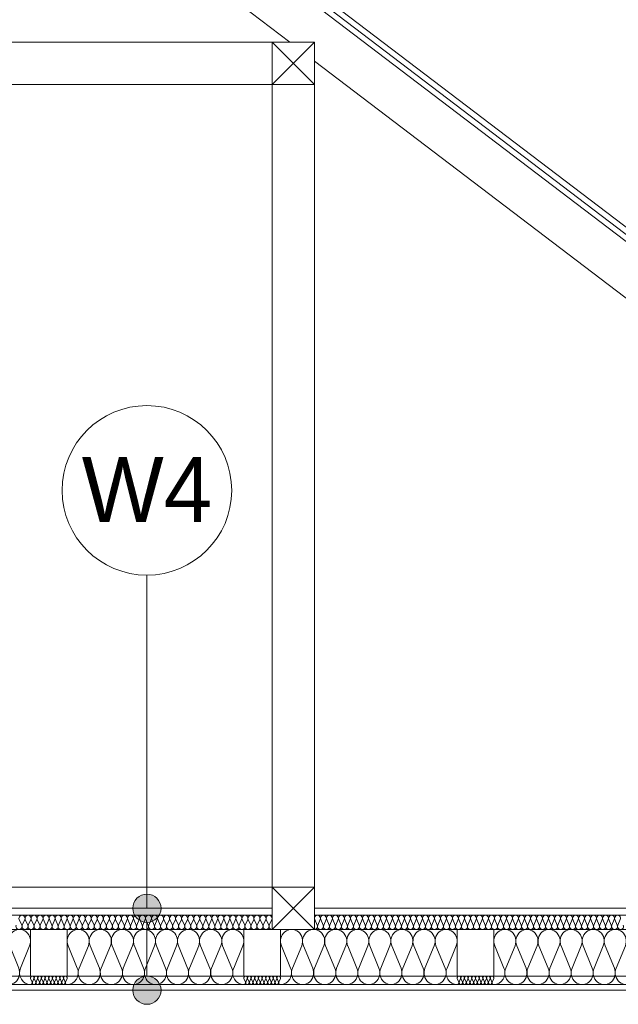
# Model space of a CAD drawing. Extents: x -396299 to -11759, y -15022 to 18278.
# Tile 153 of 204: x -95942 to -93823, y 10573 to 14058. Entities that reach past the tile are written whole.
import ezdxf

# ---------------------------------------------------------------- set-up
doc = ezdxf.new("R2010")
doc.units = 0
doc.header["$MEASUREMENT"] = 0
doc.layers.add('arch izolacje', color=7, linetype='Continuous')
doc.layers.add('Arch opisy', color=7, linetype='Continuous')
doc.layers.add('arch izolacje_Nr_Pióra__24', color=7, linetype='Continuous', lineweight=13, true_color=0x029e21)
doc.layers.add('Inwentaryzacja Konst._Nr_Pióra__25', color=7, linetype='Continuous', lineweight=15, true_color=0x40a5ff)
for name, color, linetype, lineweight in [('Arch opisy_Nr_Pióra__1', 7, 'Continuous', 25), ('Arch opisy_Nr_Pióra__21', 7, 'Continuous', 13), ('INWENT DACH_Nr_Pióra__5', 7, 'Continuous', 13), ('INWENT KONST. DREWNIANA_Nr_Pióra__5', 7, 'Continuous', 13), ('INWENT STROPY_Nr_Pióra__21', 7, 'Continuous', 13), ('Inwentaryzacja Konst._Nr_Pióra__5', 7, 'Continuous', 13)]:
    doc.layers.add(name, color=color, linetype=linetype, lineweight=lineweight)
doc.styles.add('GENERATED_STYLE_3', font='txt')

# ---------------------------------------------------------------- blocks, each defined once
blk = doc.blocks.new('Izolacja cieplna 14_215', base_point=(-94898.6, 10838.2))
at = {"layer": 'arch izolacje_Nr_Pióra__24', "linetype": 'Continuous'}
for p, q in [((-94897.7, 10873.3), (-94888.9, 10853.1)), ((-94887.1, 10853.1), (-94878.2, 10873.3)), ((-94876.5, 10873.3), (-94867.6, 10853.1)), ((-94865.8, 10853.1), (-94857, 10873.3)), ((-94855.2, 10873.3), (-94846.4, 10853.1)), ((-94844.6, 10853.1), (-94835.8, 10873.3)), ((-94834, 10873.3), (-94825.1, 10853.1)), ((-94823.4, 10853.1), (-94814.5, 10873.3)), ((-94812.7, 10873.3), (-94803.9, 10853.1)), ((-94802.1, 10853.1), (-94793.3, 10873.3)), ((-94791.5, 10873.3), (-94782.6, 10853.1)), ((-94780.9, 10853.1), (-94772, 10873.3)), ((-94770.2, 10873.3), (-94761.4, 10853.1)), ((-94759.6, 10853.1), (-94750.8, 10873.3)), ((-94749, 10873.3), (-94740.2, 10853.1)), ((-94738.4, 10853.1), (-94729.5, 10873.3)), ((-94727.8, 10873.3), (-94718.9, 10853.1)), ((-94717.1, 10853.1), (-94708.3, 10873.3)), ((-94706.5, 10873.3), (-94697.7, 10853.1)), ((-94695.9, 10853.1), (-94687.1, 10873.3)), ((-94685.3, 10873.3), (-94676.4, 10853.1)), ((-94674.7, 10853.1), (-94665.8, 10873.3)), ((-94664, 10873.3), (-94655.2, 10853.1)), ((-94653.4, 10853.1), (-94644.6, 10873.3)), ((-94642.8, 10873.3), (-94633.9, 10853.1)), ((-94632.2, 10853.1), (-94623.3, 10873.3)), ((-94621.5, 10873.3), (-94612.7, 10853.1)), ((-94610.9, 10853.1), (-94602.1, 10873.3)), ((-94600.3, 10873.3), (-94591.5, 10853.1)), ((-94589.7, 10853.1), (-94580.8, 10873.3)), ((-94579.1, 10873.3), (-94570.2, 10853.1)), ((-94568.4, 10853.1), (-94559.6, 10873.3)), ((-94557.8, 10873.3), (-94549, 10853.1)), ((-94547.2, 10853.1), (-94538.4, 10873.3)), ((-94536.6, 10873.3), (-94527.7, 10853.1)), ((-94526, 10853.1), (-94517.1, 10873.3)), ((-94515.3, 10873.3), (-94506.5, 10853.1)), ((-94504.7, 10853.1), (-94495.9, 10873.3)), ((-94494.1, 10873.3), (-94485.2, 10853.1)), ((-94483.5, 10853.1), (-94474.6, 10873.3)), ((-94472.8, 10873.3), (-94464, 10853.1)), ((-94462.2, 10853.1), (-94453.4, 10873.3)), ((-94451.6, 10873.3), (-94442.8, 10853.1)), ((-94441, 10853.1), (-94432.1, 10873.3)), ((-94430.4, 10873.3), (-94421.5, 10853.1)), ((-94419.7, 10853.1), (-94410.9, 10873.3)), ((-94409.1, 10873.3), (-94400.3, 10853.1)), ((-94398.5, 10853.1), (-94389.7, 10873.3)), ((-94387.9, 10873.3), (-94379, 10853.1)), ((-94377.2, 10853.1), (-94368.4, 10873.3)), ((-94366.6, 10873.3), (-94357.8, 10853.1)), ((-94356, 10853.1), (-94347.2, 10873.3)), ((-94345.4, 10873.3), (-94336.5, 10853.1)), ((-94334.8, 10853.1), (-94325.9, 10873.3)), ((-94324.1, 10873.3), (-94315.3, 10853.1)), ((-94313.5, 10853.1), (-94304.7, 10873.3)), ((-94302.9, 10873.3), (-94294.1, 10853.1)), ((-94292.3, 10853.1), (-94283.4, 10873.3)), ((-94281.7, 10873.3), (-94272.8, 10853.1)), ((-94271, 10853.1), (-94262.2, 10873.3)), ((-94260.4, 10873.3), (-94251.6, 10853.1)), ((-94249.8, 10853.1), (-94241, 10873.3)), ((-94239.2, 10873.3), (-94230.3, 10853.1)), ((-94228.5, 10853.1), (-94219.7, 10873.3)), ((-94217.9, 10873.3), (-94209.1, 10853.1)), ((-94207.3, 10853.1), (-94198.5, 10873.3)), ((-94196.7, 10873.3), (-94187.8, 10853.1)), ((-94186.1, 10853.1), (-94177.2, 10873.3)), ((-94175.4, 10873.3), (-94166.6, 10853.1)), ((-94164.8, 10853.1), (-94156, 10873.3)), ((-94154.2, 10873.3), (-94145.4, 10853.1)), ((-94143.6, 10853.1), (-94134.7, 10873.3)), ((-94133, 10873.3), (-94124.1, 10853.1)), ((-94122.3, 10853.1), (-94113.5, 10873.3)), ((-94111.7, 10873.3), (-94102.9, 10853.1)), ((-94101.1, 10853.1), (-94092.3, 10873.3)), ((-94090.5, 10873.3), (-94081.6, 10853.1)), ((-94079.8, 10853.1), (-94071, 10873.3)), ((-94069.2, 10873.3), (-94060.4, 10853.1)), ((-94058.6, 10853.1), (-94049.8, 10873.3)), ((-94048, 10873.3), (-94039.1, 10853.1)), ((-94037.4, 10853.1), (-94028.5, 10873.3)), ((-94026.7, 10873.3), (-94017.9, 10853.1)), ((-94016.1, 10853.1), (-94007.3, 10873.3)), ((-94005.5, 10873.3), (-93996.7, 10853.1)), ((-93994.9, 10853.1), (-93986, 10873.3)), ((-93984.3, 10873.3), (-93975.4, 10853.1)), ((-93973.6, 10853.1), (-93964.8, 10873.3)), ((-93963, 10873.3), (-93954.2, 10853.1)), ((-93952.4, 10853.1), (-93943.6, 10873.3)), ((-93941.8, 10873.3), (-93932.9, 10853.1)), ((-93931.1, 10853.1), (-93922.3, 10873.3)), ((-93920.5, 10873.3), (-93911.7, 10853.1)), ((-93909.9, 10853.1), (-93901.1, 10873.3)), ((-93899.3, 10873.3), (-93890.4, 10853.1)), ((-93888.7, 10853.1), (-93879.8, 10873.3)), ((-93878, 10873.3), (-93869.2, 10853.1)), ((-93867.4, 10853.1), (-93858.6, 10873.3)), ((-93856.8, 10873.3), (-93848, 10853.1)), ((-93846.2, 10853.1), (-93837.3, 10873.3)), ((-93835.6, 10873.3), (-93826.7, 10853.1)), ((-93824.9, 10853.1), (-93816.1, 10873.3))]:
    blk.add_line(p, q, dxfattribs=at)
for centre, start_param, end_param in [((-94888, 10877.5), 4.299595, 8.266775), ((-94866.7, 10877.5), 4.299595, 8.266775), ((-94845.5, 10877.5), 4.299595, 8.266775), ((-94824.2, 10877.5), 4.299595, 8.266775), ((-94803, 10877.5), 4.299595, 8.266775), ((-94781.8, 10877.5), 4.299595, 8.266775), ((-94760.5, 10877.5), 4.299595, 8.266775), ((-94739.3, 10877.5), 4.299595, 8.266775), ((-94718, 10877.5), 4.299595, 8.266775), ((-94696.8, 10877.5), 4.299595, 8.266775), ((-94675.5, 10877.5), 4.299595, 8.266775), ((-94654.3, 10877.5), 4.299595, 8.266775), ((-94633.1, 10877.5), 4.299595, 8.266775), ((-94611.8, 10877.5), 4.299595, 8.266775), ((-94590.6, 10877.5), 4.299595, 8.266775), ((-94569.3, 10877.5), 4.299595, 8.266775), ((-94548.1, 10877.5), 4.299595, 8.266775), ((-94526.8, 10877.5), 4.299595, 8.266775), ((-94505.6, 10877.5), 4.299595, 8.266775), ((-94484.4, 10877.5), 4.299595, 8.266775), ((-94463.1, 10877.5), 4.299595, 8.266775), ((-94441.9, 10877.5), 4.299595, 8.266775), ((-94420.6, 10877.5), 4.299595, 8.266775), ((-94399.4, 10877.5), 4.299595, 8.266775), ((-94378.1, 10877.5), 4.299595, 8.266775), ((-94356.9, 10877.5), 4.299595, 8.266775), ((-94335.7, 10877.5), 4.299595, 8.266775), ((-94314.4, 10877.5), 4.299595, 8.266775), ((-94293.2, 10877.5), 4.299595, 8.266775), ((-94271.9, 10877.5), 4.299595, 8.266775), ((-94250.7, 10877.5), 4.299595, 8.266775), ((-94229.4, 10877.5), 4.299595, 8.266775), ((-94208.2, 10877.5), 4.299595, 8.266775), ((-94187, 10877.5), 4.299595, 8.266775), ((-94165.7, 10877.5), 4.299595, 8.266775), ((-94144.5, 10877.5), 4.299595, 8.266775), ((-94123.2, 10877.5), 4.299595, 8.266775), ((-94102, 10877.5), 4.299595, 8.266775), ((-94080.7, 10877.5), 4.299595, 8.266775), ((-94059.5, 10877.5), 4.299595, 8.266775), ((-94038.3, 10877.5), 4.299595, 8.266775), ((-94017, 10877.5), 4.299595, 8.266775), ((-93995.8, 10877.5), 4.299595, 8.266775), ((-93974.5, 10877.5), 4.299595, 8.266775), ((-93953.3, 10877.5), 4.299595, 8.266775), ((-93932, 10877.5), 4.299595, 8.266775), ((-93910.8, 10877.5), 4.299595, 8.266775), ((-93889.6, 10877.5), 4.299595, 8.266775), ((-93868.3, 10877.5), 4.299595, 8.266775), ((-93847.1, 10877.5), 4.299595, 8.266775), ((-93825.8, 10877.5), 4.299595, 8.266775), ((-94898.6, 10848.8), 3.141593, 5.125182), ((-94877.4, 10848.8), 1.158004, 5.125183), ((-94856.1, 10848.8), 1.158004, 5.125183), ((-94834.9, 10848.8), 1.158004, 5.125183), ((-94813.6, 10848.8), 1.158004, 5.125183), ((-94792.4, 10848.8), 1.158004, 5.125183), ((-94771.1, 10848.8), 1.158004, 5.125183), ((-94749.9, 10848.8), 1.158004, 5.125183), ((-94728.7, 10848.8), 1.158004, 5.125183), ((-94707.4, 10848.8), 1.158004, 5.125183), ((-94686.2, 10848.8), 1.158004, 5.125183), ((-94664.9, 10848.8), 1.158004, 5.125183), ((-94643.7, 10848.8), 1.158004, 5.125183), ((-94622.4, 10848.8), 1.158004, 5.125183), ((-94601.2, 10848.8), 1.158004, 5.125183), ((-94579.9, 10848.8), 1.158004, 5.125183), ((-94558.7, 10848.8), 1.158004, 5.125183), ((-94537.5, 10848.8), 1.158004, 5.125183), ((-94516.2, 10848.8), 1.158004, 5.125183), ((-94495, 10848.8), 1.158004, 5.125183), ((-94473.7, 10848.8), 1.158004, 5.125183), ((-94452.5, 10848.8), 1.158004, 5.125183), ((-94431.2, 10848.8), 1.158004, 5.125183), ((-94410, 10848.8), 1.158004, 5.125183), ((-94388.8, 10848.8), 1.158004, 5.125183), ((-94367.5, 10848.8), 1.158004, 5.125183), ((-94346.3, 10848.8), 1.158004, 5.125183), ((-94325, 10848.8), 1.158004, 5.125183), ((-94303.8, 10848.8), 1.158004, 5.125183), ((-94282.5, 10848.8), 1.158004, 5.125183), ((-94261.3, 10848.8), 1.158004, 5.125183), ((-94240.1, 10848.8), 1.158004, 5.125183), ((-94218.8, 10848.8), 1.158004, 5.125183), ((-94197.6, 10848.8), 1.158004, 5.125183), ((-94176.3, 10848.8), 1.158004, 5.125183), ((-94155.1, 10848.8), 1.158004, 5.125183), ((-94133.8, 10848.8), 1.158004, 5.125183), ((-94112.6, 10848.8), 1.158004, 5.125183), ((-94091.4, 10848.8), 1.158004, 5.125183), ((-94070.1, 10848.8), 1.158004, 5.125183), ((-94048.9, 10848.8), 1.158004, 5.125183), ((-94027.6, 10848.8), 1.158004, 5.125183), ((-94006.4, 10848.8), 1.158004, 5.125183), ((-93985.1, 10848.8), 1.158004, 5.125183), ((-93963.9, 10848.8), 1.158004, 5.125183), ((-93942.7, 10848.8), 1.158004, 5.125183), ((-93921.4, 10848.8), 1.158004, 5.125183), ((-93900.2, 10848.8), 1.158004, 5.125183), ((-93878.9, 10848.8), 1.158004, 5.125183), ((-93857.7, 10848.8), 1.158004, 5.125183), ((-93836.4, 10848.8), 1.158004, 5.125183), ((-93815.2, 10848.8), 1.158004, 5.125183)]:
    blk.add_ellipse(centre, major_axis=(0, 10.6), ratio=0.998803, start_param=start_param, end_param=end_param, dxfattribs=at)
blk = doc.blocks.new('Izolacja cieplna 14_216', base_point=(-97628.6, 10838.2))
at = {"layer": 'arch izolacje_Nr_Pióra__24', "linetype": 'Continuous'}
for p, q in [((-95943.2, 10873.3), (-95934.4, 10853.1)), ((-95932.6, 10853.1), (-95923.7, 10873.3)), ((-95921.9, 10873.3), (-95913, 10853.1)), ((-95911.3, 10853.1), (-95902.4, 10873.3)), ((-95900.6, 10873.3), (-95891.7, 10853.1)), ((-95889.9, 10853.1), (-95881.1, 10873.3)), ((-95879.3, 10873.3), (-95870.4, 10853.1)), ((-95868.6, 10853.1), (-95859.7, 10873.3)), ((-95857.9, 10873.3), (-95849.1, 10853.1)), ((-95847.3, 10853.1), (-95838.4, 10873.3)), ((-95836.6, 10873.3), (-95827.8, 10853.1)), ((-95826, 10853.1), (-95817.1, 10873.3)), ((-95815.3, 10873.3), (-95806.4, 10853.1)), ((-95804.6, 10853.1), (-95795.8, 10873.3)), ((-95794, 10873.3), (-95785.1, 10853.1)), ((-95783.3, 10853.1), (-95774.4, 10873.3)), ((-95772.7, 10873.3), (-95763.8, 10853.1)), ((-95762, 10853.1), (-95753.1, 10873.3)), ((-95751.3, 10873.3), (-95742.5, 10853.1)), ((-95740.7, 10853.1), (-95731.8, 10873.3)), ((-95730, 10873.3), (-95721.1, 10853.1)), ((-95719.4, 10853.1), (-95710.5, 10873.3)), ((-95708.7, 10873.3), (-95699.8, 10853.1)), ((-95698, 10853.1), (-95689.2, 10873.3)), ((-95687.4, 10873.3), (-95678.5, 10853.1)), ((-95676.7, 10853.1), (-95667.8, 10873.3)), ((-95666, 10873.3), (-95657.2, 10853.1)), ((-95655.4, 10853.1), (-95646.5, 10873.3)), ((-95644.7, 10873.3), (-95635.9, 10853.1)), ((-95634.1, 10853.1), (-95625.2, 10873.3)), ((-95623.4, 10873.3), (-95614.5, 10853.1)), ((-95612.7, 10853.1), (-95603.9, 10873.3)), ((-95602.1, 10873.3), (-95593.2, 10853.1)), ((-95591.4, 10853.1), (-95582.5, 10873.3)), ((-95580.8, 10873.3), (-95571.9, 10853.1)), ((-95570.1, 10853.1), (-95561.2, 10873.3)), ((-95559.4, 10873.3), (-95550.6, 10853.1)), ((-95548.8, 10853.1), (-95539.9, 10873.3)), ((-95538.1, 10873.3), (-95529.2, 10853.1)), ((-95527.5, 10853.1), (-95518.6, 10873.3)), ((-95516.8, 10873.3), (-95507.9, 10853.1)), ((-95506.1, 10853.1), (-95497.3, 10873.3)), ((-95495.5, 10873.3), (-95486.6, 10853.1)), ((-95484.8, 10853.1), (-95475.9, 10873.3)), ((-95474.1, 10873.3), (-95465.3, 10853.1)), ((-95463.5, 10853.1), (-95454.6, 10873.3)), ((-95452.8, 10873.3), (-95444, 10853.1)), ((-95442.2, 10853.1), (-95433.3, 10873.3)), ((-95431.5, 10873.3), (-95422.6, 10853.1)), ((-95420.8, 10853.1), (-95412, 10873.3)), ((-95410.2, 10873.3), (-95401.3, 10853.1)), ((-95399.5, 10853.1), (-95390.6, 10873.3)), ((-95388.9, 10873.3), (-95380, 10853.1)), ((-95378.2, 10853.1), (-95369.3, 10873.3)), ((-95367.5, 10873.3), (-95358.7, 10853.1)), ((-95356.9, 10853.1), (-95348, 10873.3)), ((-95346.2, 10873.3), (-95337.3, 10853.1)), ((-95335.5, 10853.1), (-95326.7, 10873.3)), ((-95324.9, 10873.3), (-95316, 10853.1)), ((-95314.2, 10853.1), (-95305.4, 10873.3)), ((-95303.6, 10873.3), (-95294.7, 10853.1)), ((-95292.9, 10853.1), (-95284, 10873.3)), ((-95282.2, 10873.3), (-95273.4, 10853.1)), ((-95271.6, 10853.1), (-95262.7, 10873.3)), ((-95260.9, 10873.3), (-95252.1, 10853.1)), ((-95250.3, 10853.1), (-95241.4, 10873.3)), ((-95239.6, 10873.3), (-95230.7, 10853.1)), ((-95228.9, 10853.1), (-95220.1, 10873.3)), ((-95218.3, 10873.3), (-95209.4, 10853.1)), ((-95207.6, 10853.1), (-95198.7, 10873.3)), ((-95197, 10873.3), (-95188.1, 10853.1)), ((-95186.3, 10853.1), (-95177.4, 10873.3)), ((-95175.6, 10873.3), (-95166.8, 10853.1)), ((-95165, 10853.1), (-95156.1, 10873.3)), ((-95154.3, 10873.3), (-95145.4, 10853.1)), ((-95143.6, 10853.1), (-95134.8, 10873.3)), ((-95133, 10873.3), (-95124.1, 10853.1)), ((-95122.3, 10853.1), (-95113.5, 10873.3)), ((-95111.7, 10873.3), (-95102.8, 10853.1)), ((-95101, 10853.1), (-95092.1, 10873.3)), ((-95090.3, 10873.3), (-95081.5, 10853.1)), ((-95079.7, 10853.1), (-95070.8, 10873.3)), ((-95069, 10873.3), (-95060.2, 10853.1)), ((-95058.4, 10853.1), (-95049.5, 10873.3))]:
    blk.add_line(p, q, dxfattribs=at)
for centre, start_param, end_param in [((-95933.5, 10877.5), 5.870392, 9.837571), ((-95912.1, 10877.5), 5.870392, 9.837571), ((-95890.8, 10877.5), 5.870392, 9.837571), ((-95869.5, 10877.5), 5.870392, 9.837571), ((-95848.2, 10877.5), 5.870392, 9.837571), ((-95826.9, 10877.5), 5.870392, 9.837571), ((-95805.5, 10877.5), 5.870392, 9.837571), ((-95784.2, 10877.5), 5.870392, 9.837571), ((-95762.9, 10877.5), 5.870392, 9.837571), ((-95741.6, 10877.5), 5.870392, 9.837571), ((-95720.2, 10877.5), 5.870392, 9.837571), ((-95698.9, 10877.5), 5.870392, 9.837571), ((-95677.6, 10877.5), 5.870392, 9.837571), ((-95656.3, 10877.5), 5.870392, 9.837571), ((-95635, 10877.5), 5.870392, 9.837571), ((-95613.6, 10877.5), 5.870392, 9.837571), ((-95592.3, 10877.5), 5.870392, 9.837571), ((-95571, 10877.5), 5.870392, 9.837571), ((-95549.7, 10877.5), 5.870392, 9.837571), ((-95528.3, 10877.5), 5.870392, 9.837571), ((-95507, 10877.5), 5.870392, 9.837571), ((-95485.7, 10877.5), 5.870392, 9.837571), ((-95464.4, 10877.5), 5.870392, 9.837571), ((-95443.1, 10877.5), 5.870392, 9.837571), ((-95421.7, 10877.5), 5.870392, 9.837571), ((-95400.4, 10877.5), 5.870392, 9.837571), ((-95379.1, 10877.5), 5.870392, 9.837571), ((-95357.8, 10877.5), 5.870392, 9.837571), ((-95336.4, 10877.5), 5.870392, 9.837571), ((-95315.1, 10877.5), 5.870392, 9.837571), ((-95293.8, 10877.5), 5.870392, 9.837571), ((-95272.5, 10877.5), 5.870392, 9.837571), ((-95251.2, 10877.5), 5.870392, 9.837571), ((-95229.8, 10877.5), 5.870392, 9.837571), ((-95208.5, 10877.5), 5.870392, 9.837571), ((-95187.2, 10877.5), 5.870392, 9.837571), ((-95165.9, 10877.5), 5.870392, 9.837571), ((-95144.5, 10877.5), 5.870392, 9.837571), ((-95123.2, 10877.5), 5.870392, 9.837571), ((-95101.9, 10877.5), 5.870392, 9.837571), ((-95080.6, 10877.5), 5.870392, 9.837571), ((-95059.3, 10877.5), 5.870392, 9.837571), ((-95944.1, 10848.8), 2.7288, 6.695979), ((-95922.8, 10848.8), 2.7288, 6.695979), ((-95901.5, 10848.8), 2.7288, 6.695979), ((-95880.2, 10848.8), 2.7288, 6.695979), ((-95858.8, 10848.8), 2.7288, 6.695979), ((-95837.5, 10848.8), 2.7288, 6.695979), ((-95816.2, 10848.8), 2.7288, 6.695979), ((-95794.9, 10848.8), 2.7288, 6.695979), ((-95773.6, 10848.8), 2.7288, 6.695979), ((-95752.2, 10848.8), 2.7288, 6.695979), ((-95730.9, 10848.8), 2.7288, 6.695979), ((-95709.6, 10848.8), 2.7288, 6.695979), ((-95688.3, 10848.8), 2.7288, 6.695979), ((-95666.9, 10848.8), 2.7288, 6.695979), ((-95645.6, 10848.8), 2.7288, 6.695979), ((-95624.3, 10848.8), 2.7288, 6.695979), ((-95603, 10848.8), 2.7288, 6.695979), ((-95581.7, 10848.8), 2.7288, 6.695979), ((-95560.3, 10848.8), 2.7288, 6.695979), ((-95539, 10848.8), 2.7288, 6.695979), ((-95517.7, 10848.8), 2.7288, 6.695979), ((-95496.4, 10848.8), 2.7288, 6.695979), ((-95475, 10848.8), 2.7288, 6.695979), ((-95453.7, 10848.8), 2.7288, 6.695979), ((-95432.4, 10848.8), 2.7288, 6.695979), ((-95411.1, 10848.8), 2.7288, 6.695979), ((-95389.8, 10848.8), 2.7288, 6.695979), ((-95368.4, 10848.8), 2.7288, 6.695979), ((-95347.1, 10848.8), 2.7288, 6.695979), ((-95325.8, 10848.8), 2.7288, 6.695979), ((-95304.5, 10848.8), 2.7288, 6.695979), ((-95283.1, 10848.8), 2.7288, 6.695979), ((-95261.8, 10848.8), 2.7288, 6.695979), ((-95240.5, 10848.8), 2.7288, 6.695979), ((-95219.2, 10848.8), 2.7288, 6.695979), ((-95197.9, 10848.8), 2.7288, 6.695979), ((-95176.5, 10848.8), 2.7288, 6.695979), ((-95155.2, 10848.8), 2.7288, 6.695979), ((-95133.9, 10848.8), 2.7288, 6.695979), ((-95112.6, 10848.8), 2.7288, 6.695979), ((-95091.2, 10848.8), 2.7288, 6.695979), ((-95069.9, 10848.8), 2.7288, 6.695979), ((-95048.6, 10848.8), 2.7288, 4.712389)]:
    blk.add_ellipse(centre, major_axis=(10.7, 0), ratio=0.997471, start_param=start_param, end_param=end_param, dxfattribs=at)
blk = doc.blocks.new('Izolacja cieplna 14_227', base_point=(-95903.6, 10643.2))
at = {"layer": 'arch izolacje_Nr_Pióra__24', "linetype": 'Continuous'}
for p, q in [((-96328.5, 10701.3), (-96360.4, 10780.1)), ((-96290.1, 10780.1), (-96322, 10701.3)), ((-96251.8, 10701.3), (-96283.7, 10780.1)), ((-96213.5, 10780.1), (-96245.4, 10701.3)), ((-96175.1, 10701.3), (-96207, 10780.1)), ((-96136.8, 10780.1), (-96168.7, 10701.3)), ((-96098.5, 10701.3), (-96130.4, 10780.1)), ((-96060.1, 10780.1), (-96092, 10701.3)), ((-96021.8, 10701.3), (-96053.7, 10780.1)), ((-95983.5, 10780.1), (-96015.4, 10701.3)), ((-95945.1, 10701.3), (-95977, 10780.1)), ((-95906.8, 10780.1), (-95938.7, 10701.3))]:
    blk.add_line(p, q, dxfattribs=at)
for centre, start_param, end_param in [((-96325.3, 10796.7), 1.158003, 5.125183), ((-96248.6, 10796.7), 1.158003, 5.125183), ((-96171.9, 10796.7), 1.158003, 5.125183), ((-96095.3, 10796.7), 1.158003, 5.125183), ((-96018.6, 10796.7), 1.158003, 5.125183), ((-95941.9, 10796.7), 1.158003, 5.125183), ((-96363.6, 10684.7), 0, 1.983589), ((-96286.9, 10684.7), 4.299595, 8.266774), ((-96210.3, 10684.7), 4.299595, 8.266774), ((-96133.6, 10684.7), 4.299595, 8.266774), ((-96056.9, 10684.7), 4.299595, 8.266774), ((-95980.3, 10684.7), 4.299595, 8.266774), ((-95903.6, 10684.7), 4.299596, 6.283185)]:
    blk.add_ellipse(centre, major_axis=(0, -41.5), ratio=0.924306, start_param=start_param, end_param=end_param, dxfattribs=at)
blk = doc.blocks.new('Izolacja cieplna 14_228', base_point=(-95148.6, 10643.2))
at = {"layer": 'arch izolacje_Nr_Pióra__24', "linetype": 'Continuous'}
for p, q in [((-95737.8, 10701.3), (-95770.3, 10780.1)), ((-95698.7, 10780.1), (-95731.2, 10701.3)), ((-95659.7, 10701.3), (-95692.2, 10780.1)), ((-95620.6, 10780.1), (-95653.1, 10701.3)), ((-95581.6, 10701.3), (-95614.1, 10780.1)), ((-95542.5, 10780.1), (-95575, 10701.3)), ((-95503.4, 10701.3), (-95535.9, 10780.1)), ((-95464.4, 10780.1), (-95496.9, 10701.3)), ((-95425.3, 10701.3), (-95457.8, 10780.1)), ((-95386.2, 10780.1), (-95418.7, 10701.3)), ((-95347.2, 10701.3), (-95379.7, 10780.1)), ((-95308.1, 10780.1), (-95340.6, 10701.3)), ((-95269.1, 10701.3), (-95301.6, 10780.1)), ((-95230, 10780.1), (-95262.5, 10701.3)), ((-95190.9, 10701.3), (-95223.4, 10780.1)), ((-95151.9, 10780.1), (-95184.4, 10701.3))]:
    blk.add_line(p, q, dxfattribs=at)
for centre, start_param, end_param in [((-95734.5, 10796.7), 1.158003, 5.125183), ((-95656.4, 10796.7), 1.158003, 5.125183), ((-95578.3, 10796.7), 1.158003, 5.125183), ((-95500.2, 10796.7), 1.158003, 5.125183), ((-95422, 10796.7), 1.158003, 5.125183), ((-95343.9, 10796.7), 1.158003, 5.125183), ((-95265.8, 10796.7), 1.158003, 5.125183), ((-95187.7, 10796.7), 1.158003, 5.125183), ((-95773.6, 10684.7), 0, 1.983589), ((-95695.5, 10684.7), 4.299595, 8.266774), ((-95617.3, 10684.7), 4.299595, 8.266774), ((-95539.2, 10684.7), 4.299595, 8.266774), ((-95461.1, 10684.7), 4.299595, 8.266774), ((-95383, 10684.7), 4.299595, 8.266774), ((-95304.8, 10684.7), 4.299595, 8.266774), ((-95226.7, 10684.7), 4.299595, 8.266774), ((-95148.6, 10684.7), 4.299596, 6.283185)]:
    blk.add_ellipse(centre, major_axis=(0, -41.5), ratio=0.941888, start_param=start_param, end_param=end_param, dxfattribs=at)
blk = doc.blocks.new('Izolacja cieplna 14_230', base_point=(-94393.6, 10643.2))
at = {"layer": 'arch izolacje_Nr_Pióra__24', "linetype": 'Continuous'}
for p, q in [((-94982.8, 10701.3), (-95015.3, 10780.1)), ((-94943.7, 10780.1), (-94976.2, 10701.3)), ((-94904.7, 10701.3), (-94937.2, 10780.1)), ((-94865.6, 10780.1), (-94898.1, 10701.3)), ((-94826.6, 10701.3), (-94859.1, 10780.1)), ((-94787.5, 10780.1), (-94820, 10701.3)), ((-94748.4, 10701.3), (-94780.9, 10780.1)), ((-94709.4, 10780.1), (-94741.9, 10701.3)), ((-94670.3, 10701.3), (-94702.8, 10780.1)), ((-94631.2, 10780.1), (-94663.7, 10701.3)), ((-94592.2, 10701.3), (-94624.7, 10780.1)), ((-94553.1, 10780.1), (-94585.6, 10701.3)), ((-94514.1, 10701.3), (-94546.6, 10780.1)), ((-94475, 10780.1), (-94507.5, 10701.3)), ((-94435.9, 10701.3), (-94468.4, 10780.1)), ((-94396.9, 10780.1), (-94429.4, 10701.3))]:
    blk.add_line(p, q, dxfattribs=at)
for centre, start_param, end_param in [((-94979.5, 10796.7), 1.158003, 5.125183), ((-94901.4, 10796.7), 1.158003, 5.125183), ((-94823.3, 10796.7), 1.158003, 5.125183), ((-94745.2, 10796.7), 1.158003, 5.125183), ((-94667, 10796.7), 1.158003, 5.125183), ((-94588.9, 10796.7), 1.158003, 5.125183), ((-94510.8, 10796.7), 1.158003, 5.125183), ((-94432.7, 10796.7), 1.158003, 5.125183), ((-95018.6, 10684.7), 0, 1.983589), ((-94940.5, 10684.7), 4.299595, 8.266774), ((-94862.3, 10684.7), 4.299595, 8.266774), ((-94784.2, 10684.7), 4.299595, 8.266774), ((-94706.1, 10684.7), 4.299595, 8.266774), ((-94628, 10684.7), 4.299595, 8.266774), ((-94549.8, 10684.7), 4.299595, 8.266774), ((-94471.7, 10684.7), 4.299595, 8.266774), ((-94393.6, 10684.7), 4.299596, 6.283185)]:
    blk.add_ellipse(centre, major_axis=(0, -41.5), ratio=0.941888, start_param=start_param, end_param=end_param, dxfattribs=at)
blk = doc.blocks.new('Izolacja cieplna 14_231', base_point=(-93638.6, 10643.2))
at = {"layer": 'arch izolacje_Nr_Pióra__24', "linetype": 'Continuous'}
for p, q in [((-94227.8, 10701.3), (-94260.3, 10780.1)), ((-94188.7, 10780.1), (-94221.2, 10701.3)), ((-94149.7, 10701.3), (-94182.2, 10780.1)), ((-94110.6, 10780.1), (-94143.1, 10701.3)), ((-94071.6, 10701.3), (-94104.1, 10780.1)), ((-94032.5, 10780.1), (-94065, 10701.3)), ((-93993.4, 10701.3), (-94025.9, 10780.1)), ((-93954.4, 10780.1), (-93986.9, 10701.3)), ((-93915.3, 10701.3), (-93947.8, 10780.1)), ((-93876.2, 10780.1), (-93908.7, 10701.3)), ((-93837.2, 10701.3), (-93869.7, 10780.1)), ((-93798.1, 10780.1), (-93830.6, 10701.3)), ((-93759.1, 10701.3), (-93791.6, 10780.1)), ((-93720, 10780.1), (-93752.5, 10701.3)), ((-93680.9, 10701.3), (-93713.4, 10780.1)), ((-93641.9, 10780.1), (-93674.4, 10701.3))]:
    blk.add_line(p, q, dxfattribs=at)
for centre, start_param, end_param in [((-94224.5, 10796.7), 1.158003, 5.125183), ((-94146.4, 10796.7), 1.158003, 5.125183), ((-94068.3, 10796.7), 1.158003, 5.125183), ((-93990.2, 10796.7), 1.158003, 5.125183), ((-93912, 10796.7), 1.158003, 5.125183), ((-93833.9, 10796.7), 1.158003, 5.125183), ((-93755.8, 10796.7), 1.158003, 5.125183), ((-93677.7, 10796.7), 1.158003, 5.125183), ((-94263.6, 10684.7), 0, 1.983589), ((-94185.5, 10684.7), 4.299595, 8.266774), ((-94107.3, 10684.7), 4.299595, 8.266774), ((-94029.2, 10684.7), 4.299595, 8.266774), ((-93951.1, 10684.7), 4.299595, 8.266774), ((-93873, 10684.7), 4.299595, 8.266774), ((-93794.8, 10684.7), 4.299595, 8.266774), ((-93716.7, 10684.7), 4.299595, 8.266774), ((-93638.6, 10684.7), 4.299596, 6.283185)]:
    blk.add_ellipse(centre, major_axis=(0, -41.5), ratio=0.941888, start_param=start_param, end_param=end_param, dxfattribs=at)
blk = doc.blocks.new('Izolacja cieplna 14_238', base_point=(-94263.6, 10643.2))
at = {"layer": 'arch izolacje_Nr_Pióra__24', "linetype": 'Continuous'}
for p, q in [((-94387.6, 10652.1), (-94393, 10664.2)), ((-94381.1, 10664.2), (-94386.5, 10652.1)), ((-94374.6, 10652.1), (-94380, 10664.2)), ((-94368.1, 10664.2), (-94373.5, 10652.1)), ((-94361.6, 10652.1), (-94367, 10664.2)), ((-94355.1, 10664.2), (-94360.5, 10652.1)), ((-94348.6, 10652.1), (-94354, 10664.2)), ((-94342.1, 10664.2), (-94347.5, 10652.1)), ((-94335.6, 10652.1), (-94341, 10664.2)), ((-94329.1, 10664.2), (-94334.5, 10652.1)), ((-94322.6, 10652.1), (-94328, 10664.2)), ((-94316.1, 10664.2), (-94321.5, 10652.1)), ((-94309.6, 10652.1), (-94315, 10664.2)), ((-94303.1, 10664.2), (-94308.5, 10652.1)), ((-94296.6, 10652.1), (-94302, 10664.2)), ((-94290.1, 10664.2), (-94295.5, 10652.1)), ((-94283.6, 10652.1), (-94289, 10664.2)), ((-94277.1, 10664.2), (-94282.5, 10652.1)), ((-94270.6, 10652.1), (-94276, 10664.2)), ((-94264.1, 10664.2), (-94269.5, 10652.1))]:
    blk.add_line(p, q, dxfattribs=at)
for centre, start_param, end_param in [((-94387.1, 10666.8), 2.728799, 6.695979), ((-94374.1, 10666.8), 2.728799, 6.695979), ((-94361.1, 10666.8), 2.728799, 6.695979), ((-94348.1, 10666.8), 2.728799, 6.695979), ((-94335.1, 10666.8), 2.728799, 6.695979), ((-94322.1, 10666.8), 2.728799, 6.695979), ((-94309.1, 10666.8), 2.728799, 6.695979), ((-94296.1, 10666.8), 2.728799, 6.695979), ((-94283.1, 10666.8), 2.728799, 6.695979), ((-94270.1, 10666.8), 2.728799, 6.695979), ((-94393.6, 10649.6), 1.570796, 3.554385), ((-94380.6, 10649.6), 5.870392, 9.837571), ((-94367.6, 10649.6), 5.870392, 9.837571), ((-94354.6, 10649.6), 5.870392, 9.837571), ((-94341.6, 10649.6), 5.870392, 9.837571), ((-94328.6, 10649.6), 5.870392, 9.837571), ((-94315.6, 10649.6), 5.870392, 9.837571), ((-94302.6, 10649.6), 5.870392, 9.837571), ((-94289.6, 10649.6), 5.870392, 9.837571), ((-94276.6, 10649.6), 5.870392, 9.837571), ((-94263.6, 10649.6), 5.870392, 7.853982)]:
    blk.add_ellipse(centre, major_axis=(-6.5, 0), ratio=0.981591, start_param=start_param, end_param=end_param, dxfattribs=at)
blk = doc.blocks.new('Izolacja cieplna 14_239', base_point=(-95018.6, 10643.2))
at = {"layer": 'arch izolacje_Nr_Pióra__24', "linetype": 'Continuous'}
for p, q in [((-95142.6, 10652.1), (-95148, 10664.2)), ((-95136.1, 10664.2), (-95141.5, 10652.1)), ((-95129.6, 10652.1), (-95135, 10664.2)), ((-95123.1, 10664.2), (-95128.5, 10652.1)), ((-95116.6, 10652.1), (-95122, 10664.2)), ((-95110.1, 10664.2), (-95115.5, 10652.1)), ((-95103.6, 10652.1), (-95109, 10664.2)), ((-95097.1, 10664.2), (-95102.5, 10652.1)), ((-95090.6, 10652.1), (-95096, 10664.2)), ((-95084.1, 10664.2), (-95089.5, 10652.1)), ((-95077.6, 10652.1), (-95083, 10664.2)), ((-95071.1, 10664.2), (-95076.5, 10652.1)), ((-95064.6, 10652.1), (-95070, 10664.2)), ((-95058.1, 10664.2), (-95063.5, 10652.1)), ((-95051.6, 10652.1), (-95057, 10664.2)), ((-95045.1, 10664.2), (-95050.5, 10652.1)), ((-95038.6, 10652.1), (-95044, 10664.2)), ((-95032.1, 10664.2), (-95037.5, 10652.1)), ((-95025.6, 10652.1), (-95031, 10664.2)), ((-95019.1, 10664.2), (-95024.5, 10652.1))]:
    blk.add_line(p, q, dxfattribs=at)
for centre, start_param, end_param in [((-95142.1, 10666.8), 2.728799, 6.695979), ((-95129.1, 10666.8), 2.728799, 6.695979), ((-95116.1, 10666.8), 2.728799, 6.695979), ((-95103.1, 10666.8), 2.728799, 6.695979), ((-95090.1, 10666.8), 2.728799, 6.695979), ((-95077.1, 10666.8), 2.728799, 6.695979), ((-95064.1, 10666.8), 2.728799, 6.695979), ((-95051.1, 10666.8), 2.728799, 6.695979), ((-95038.1, 10666.8), 2.728799, 6.695979), ((-95025.1, 10666.8), 2.728799, 6.695979), ((-95148.6, 10649.6), 1.570796, 3.554385), ((-95135.6, 10649.6), 5.870392, 9.837571), ((-95122.6, 10649.6), 5.870392, 9.837571), ((-95109.6, 10649.6), 5.870392, 9.837571), ((-95096.6, 10649.6), 5.870392, 9.837571), ((-95083.6, 10649.6), 5.870392, 9.837571), ((-95070.6, 10649.6), 5.870392, 9.837571), ((-95057.6, 10649.6), 5.870392, 9.837571), ((-95044.6, 10649.6), 5.870392, 9.837571), ((-95031.6, 10649.6), 5.870392, 9.837571), ((-95018.6, 10649.6), 5.870392, 7.853982)]:
    blk.add_ellipse(centre, major_axis=(-6.5, 0), ratio=0.981591, start_param=start_param, end_param=end_param, dxfattribs=at)
blk = doc.blocks.new('Izolacja cieplna 14_240', base_point=(-95773.6, 10643.2))
at = {"layer": 'arch izolacje_Nr_Pióra__24', "linetype": 'Continuous'}
for p, q in [((-95897.6, 10652.1), (-95903, 10664.2)), ((-95891.1, 10664.2), (-95896.5, 10652.1)), ((-95884.6, 10652.1), (-95890, 10664.2)), ((-95878.1, 10664.2), (-95883.5, 10652.1)), ((-95871.6, 10652.1), (-95877, 10664.2)), ((-95865.1, 10664.2), (-95870.5, 10652.1)), ((-95858.6, 10652.1), (-95864, 10664.2)), ((-95852.1, 10664.2), (-95857.5, 10652.1)), ((-95845.6, 10652.1), (-95851, 10664.2)), ((-95839.1, 10664.2), (-95844.5, 10652.1)), ((-95832.6, 10652.1), (-95838, 10664.2)), ((-95826.1, 10664.2), (-95831.5, 10652.1)), ((-95819.6, 10652.1), (-95825, 10664.2)), ((-95813.1, 10664.2), (-95818.5, 10652.1)), ((-95806.6, 10652.1), (-95812, 10664.2)), ((-95800.1, 10664.2), (-95805.5, 10652.1)), ((-95793.6, 10652.1), (-95799, 10664.2)), ((-95787.1, 10664.2), (-95792.5, 10652.1)), ((-95780.6, 10652.1), (-95786, 10664.2)), ((-95774.1, 10664.2), (-95779.5, 10652.1))]:
    blk.add_line(p, q, dxfattribs=at)
for centre, start_param, end_param in [((-95897.1, 10666.8), 2.728799, 6.695979), ((-95884.1, 10666.8), 2.728799, 6.695979), ((-95871.1, 10666.8), 2.728799, 6.695979), ((-95858.1, 10666.8), 2.728799, 6.695979), ((-95845.1, 10666.8), 2.728799, 6.695979), ((-95832.1, 10666.8), 2.728799, 6.695979), ((-95819.1, 10666.8), 2.728799, 6.695979), ((-95806.1, 10666.8), 2.728799, 6.695979), ((-95793.1, 10666.8), 2.728799, 6.695979), ((-95780.1, 10666.8), 2.728799, 6.695979), ((-95903.6, 10649.6), 1.570796, 3.554385), ((-95890.6, 10649.6), 5.870392, 9.837571), ((-95877.6, 10649.6), 5.870392, 9.837571), ((-95864.6, 10649.6), 5.870392, 9.837571), ((-95851.6, 10649.6), 5.870392, 9.837571), ((-95838.6, 10649.6), 5.870392, 9.837571), ((-95825.6, 10649.6), 5.870392, 9.837571), ((-95812.6, 10649.6), 5.870392, 9.837571), ((-95799.6, 10649.6), 5.870392, 9.837571), ((-95786.6, 10649.6), 5.870392, 9.837571), ((-95773.6, 10649.6), 5.870392, 7.853982)]:
    blk.add_ellipse(centre, major_axis=(-6.5, 0), ratio=0.981591, start_param=start_param, end_param=end_param, dxfattribs=at)
blk = doc.blocks.new('Linia_79', base_point=(-95491.4, 10623.2))
at = {"layer": 'Arch opisy_Nr_Pióra__21', "linetype": 'Continuous'}
for points in [[(-95441.4, 10913.2), (-95445.2, 10932.3), (-95456, 10948.5), (-95472.2, 10959.4), (-95491.4, 10963.2), (-95510.5, 10959.4), (-95526.7, 10948.5), (-95537.6, 10932.3), (-95541.4, 10913.2), (-95537.6, 10894), (-95526.7, 10877.8), (-95510.5, 10867), (-95491.4, 10863.2), (-95472.2, 10867), (-95456, 10877.8), (-95445.2, 10894)], [(-95441.4, 10623.2), (-95445.2, 10642.3), (-95456, 10658.5), (-95472.2, 10669.4), (-95491.4, 10673.2), (-95510.5, 10669.4), (-95526.7, 10658.5), (-95537.6, 10642.3), (-95541.4, 10623.2), (-95537.6, 10604), (-95526.7, 10587.8), (-95510.5, 10577), (-95491.4, 10573.2), (-95472.2, 10577), (-95456, 10587.8), (-95445.2, 10604)]]:
    blk.add_hatch(color=256, dxfattribs=at).paths.add_polyline_path(points, flags=0)
blk.add_line((-95491.4, 10673.2), (-95491.4, 10863.2), dxfattribs=at)
for centre in [(-95491.4, 10913.2), (-95491.4, 10623.2)]:
    blk.add_circle(centre, 50, dxfattribs=at)
blk = doc.blocks.new('Linia_80', base_point=(-95491.4, 10913.2))
at = {"layer": 'Arch opisy_Nr_Pióra__21', "linetype": 'Continuous'}
blk.add_line((-95491.4, 10913.2), (-95491.4, 12092.2), dxfattribs=at)
blk.add_circle((-95491.4, 12392.2), 300, dxfattribs=at)

msp = doc.modelspace()

# ---------------------------------------------------------------- linework, layer by layer
at = {"layer": 'INWENT DACH_Nr_Pióra__5', "linetype": 'Continuous'}
for p, q in [((-90573.6, 10869), (-97703.6, 16299.8)), ((-90593.6, 10859), (-97703.6, 16274.6))]:
    msp.add_line(p, q, dxfattribs=at)
at = {"layer": 'INWENT KONST. DREWNIANA_Nr_Pióra__5', "linetype": 'Continuous'}
for p, q in [((-95048.6, 13978.2), (-95048.6, 13828.2)), ((-94898.6, 13828.2), (-94898.6, 13978.2)), ((-95048.6, 10988.2), (-95048.6, 10838.2)), ((-94898.6, 10838.2), (-94898.6, 10988.2))]:
    msp.add_line(p, q, dxfattribs=at)
at = {"layer": 'INWENT STROPY_Nr_Pióra__21', "linetype": 'Continuous'}
for p, q in [((-97628.6, 10913.2), (-95048.6, 10913.2)), ((-94898.6, 10913.2), (-91138.6, 10913.2)), ((-97628.6, 10888.2), (-95048.6, 10888.2)), ((-94898.6, 10888.2), (-91138.6, 10888.2)), ((-96363.6, 10643.2), (-91393.6, 10643.2)), ((-96363.6, 10623.2), (-91393.6, 10623.2))]:
    msp.add_line(p, q, dxfattribs=at)
at = {"layer": 'Inwentaryzacja Konst._Nr_Pióra__25', "linetype": 'Continuous'}
for p, q in [((-97523.6, 10838.2), (-91193.6, 10838.2)), ((-95903.6, 10838.2), (-95903.6, 10673.2)), ((-95773.6, 10838.2), (-95903.6, 10838.2)), ((-95773.6, 10673.2), (-95773.6, 10838.2)), ((-95148.6, 10838.2), (-95148.6, 10673.2)), ((-95018.6, 10838.2), (-95148.6, 10838.2)), ((-95018.6, 10673.2), (-95018.6, 10838.2)), ((-94393.6, 10838.2), (-94393.6, 10673.2)), ((-94263.6, 10838.2), (-94393.6, 10838.2)), ((-94263.6, 10673.2), (-94263.6, 10838.2)), ((-96363.6, 10673.2), (-91193.6, 10673.2)), ((-95903.6, 10673.2), (-95773.6, 10673.2)), ((-95148.6, 10673.2), (-95018.6, 10673.2)), ((-94393.6, 10673.2), (-94263.6, 10673.2))]:
    msp.add_line(p, q, dxfattribs=at)
at = {"layer": 'Inwentaryzacja Konst._Nr_Pióra__5', "linetype": 'Continuous'}
for p, q in [((-90593.6, 10833.9), (-97703.6, 16249.5)), ((-94985.7, 13978.2), (-97703.6, 16048.4)), ((-100508.6, 13978.2), (-94898.6, 13978.2)), ((-95048.6, 13978.2), (-94898.6, 13978.2)), ((-94898.6, 13828.2), (-95048.6, 13978.2)), ((-94898.6, 13978.2), (-95048.6, 13828.2)), ((-95048.6, 13978.2), (-95048.6, 10838.2)), ((-94898.6, 13978.2), (-94898.6, 10838.2)), ((-91060.2, 10988.2), (-94898.6, 13911.8)), ((-100508.6, 13828.2), (-94898.6, 13828.2)), ((-95048.6, 13828.2), (-94898.6, 13828.2)), ((-100358.6, 10988.2), (-95048.6, 10988.2)), ((-95048.6, 10988.2), (-94898.6, 10988.2)), ((-94898.6, 10838.2), (-95048.6, 10988.2)), ((-94898.6, 10988.2), (-95048.6, 10838.2)), ((-95048.6, 10838.2), (-94898.6, 10838.2))]:
    msp.add_line(p, q, dxfattribs=at)

# ---------------------------------------------------------------- block references
at = {"layer": 'arch izolacje', "color": 104, "linetype": 'Continuous', "lineweight": 20, "true_color": 0x029e21}
for name, p in [('Izolacja cieplna 14_216', (-97628.6, 10838.2)), ('Izolacja cieplna 14_215', (-94898.6, 10838.2)), ('Izolacja cieplna 14_227', (-95903.6, 10643.2)), ('Izolacja cieplna 14_228', (-95148.6, 10643.2)), ('Izolacja cieplna 14_230', (-94393.6, 10643.2)), ('Izolacja cieplna 14_231', (-93638.6, 10643.2)), ('Izolacja cieplna 14_240', (-95773.6, 10643.2)), ('Izolacja cieplna 14_239', (-95018.6, 10643.2)), ('Izolacja cieplna 14_238', (-94263.6, 10643.2))]:
    msp.add_blockref(name, p, dxfattribs=at)
at = {"layer": 'Arch opisy', "linetype": 'Continuous'}
for name, p in [('Linia_80', (-95491.4, 10913.2)), ('Linia_79', (-95491.4, 10623.2))]:
    msp.add_blockref(name, p, dxfattribs=at)

# ---------------------------------------------------------------- texts
at = {"layer": 'Arch opisy_Nr_Pióra__1', "linetype": 'Continuous', "insert": (-95491.4, 12510.7), "char_height": 230, "attachment_point": 2, "style": 'GENERATED_STYLE_3'}
msp.add_mtext('{W4}', dxfattribs=at)

doc.saveas('drawing.dxf')
